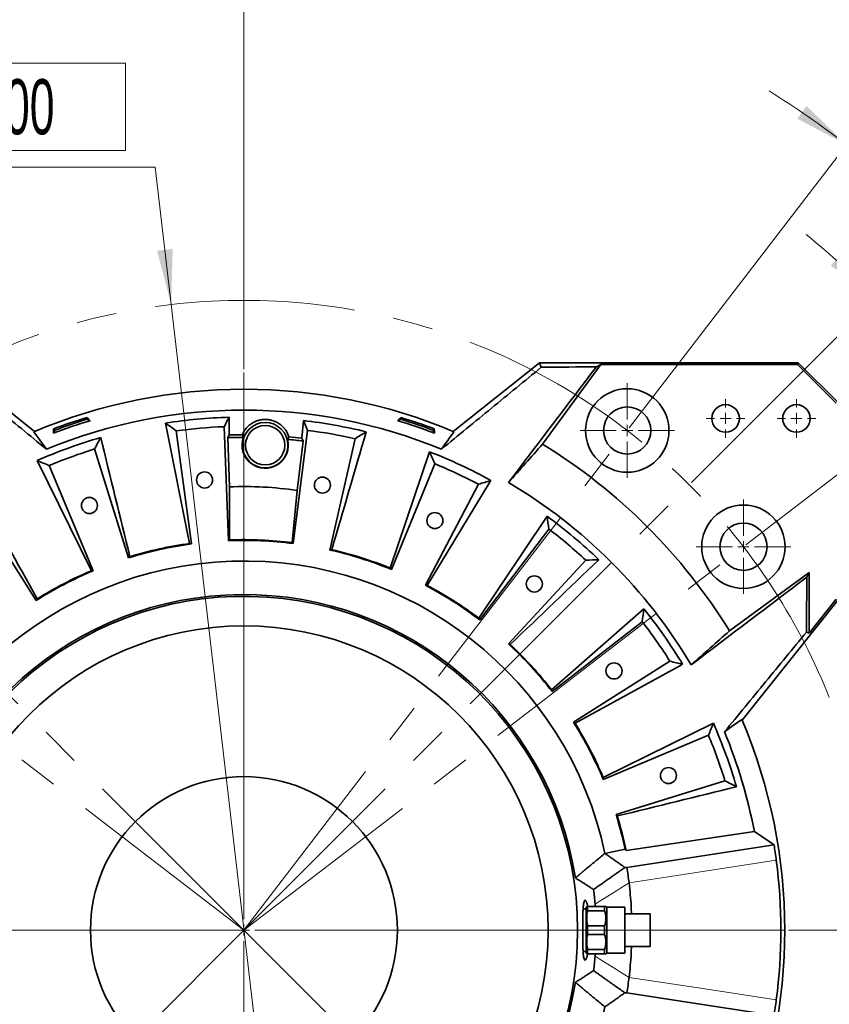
# Model space of a CAD drawing. Header units: millimetres. Extents: x 0 to 6335, y 0 to 44684.
# Tile 6 of 15: x 1147 to 1662, y 2956 to 3582. Entities that reach past the tile are written whole.
import ezdxf

# ---------------------------------------------------------------- set-up
doc = ezdxf.new("R2010")
doc.units = ezdxf.units.MM
doc.header["$LTSCALE"] = 10
doc.linetypes.add('CENTERX2', pattern=[20.32, 12.7, -2.54, 2.54, -2.54])
doc.styles.add('SLDTEXTSTYLE0', font='TXT', dxfattribs={"width": 0.605})
doc.dimstyles.new('SLDDIMSTYLE1', dxfattribs={"dimtxt": 35, "dimasz": 35, "dimexe": 0, "dimexo": 0.0625, "dimgap": -8.75, "dimtad": 0, "dimtih": 1, "dimtoh": 1, "dimdec": 1, "dimrnd": 1e-09, "dimzin": 12, "dimdsep": 46, "dimtxsty": 'SLDTEXTSTYLE0', "dimblk1": 'NONE', "dimsah": 1, "dimcen": 0, "dimadec": 0, "dimazin": 3, "dimtfac": 1, "dimtmove": 0, "dimatfit": 3, "dimldrblk": 'NONE', "dimfxl": 1, "dimfrac": 2, "dimtolj": 1, "dimarcsym": 0})
doc.dimstyles.new('SLDDIMSTYLE2', dxfattribs={"dimtxt": 35, "dimasz": 35, "dimexe": 0, "dimexo": 0.0625, "dimgap": -8.75, "dimtad": 1, "dimdec": 4, "dimlfac": 10, "dimzin": 12, "dimdsep": 46, "dimtxsty": 'SLDTEXTSTYLE0', "dimsah": 1, "dimcen": 0.09, "dimadec": 1, "dimazin": 3, "dimtfac": 1, "dimtofl": 0, "dimtmove": 0, "dimatfit": 3, "dimfxl": 1, "dimfrac": 2, "dimtolj": 1, "dimarcsym": 0})
doc.dimstyles.new('SLDDIMSTYLE3', dxfattribs={"dimtxt": 35, "dimasz": 35, "dimexe": 0, "dimexo": 0.0625, "dimgap": 8.75, "dimtad": 1, "dimdec": 4, "dimlfac": 10, "dimzin": 12, "dimdsep": 46, "dimtxsty": 'SLDTEXTSTYLE0', "dimsah": 1, "dimcen": 0.09, "dimadec": 1, "dimazin": 3, "dimtfac": 1, "dimtofl": 0, "dimtmove": 0, "dimatfit": 3, "dimfxl": 1, "dimfrac": 2, "dimtolj": 1, "dimtzin": 12, "dimarcsym": 0})
doc.dimstyles.new('SLDDIMSTYLE6', dxfattribs={"dimtxt": 35, "dimasz": 35, "dimexe": 0, "dimexo": 0.0625, "dimgap": 8.75, "dimtad": 1, "dimdec": 1, "dimrnd": 1e-09, "dimzin": 12, "dimdsep": 46, "dimtxsty": 'SLDTEXTSTYLE0', "dimsah": 1, "dimcen": 0.09, "dimadec": 0, "dimazin": 3, "dimtfac": 1, "dimtofl": 0, "dimtmove": 0, "dimatfit": 3, "dimfxl": 1, "dimfrac": 2, "dimtolj": 1, "dimtzin": 12, "dimarcsym": 0})

# ---------------------------------------------------------------- blocks, each defined once
blk = doc.blocks.new('_D')
at = {"color": 7, "linetype": 'Continuous', "lineweight": 0}
for p, q in [((1059.08, 3498.84), (1059.08, 3554.25)), ((1059.08, 3554.25), (1214.38, 3554.25)), ((1214.38, 3554.25), (1214.38, 3498.84)), ((1214.38, 3498.84), (1059.08, 3498.84)), ((1233.39, 3488.09), (1055.07, 3488.09)), ((1243.53, 3400.92), (1233.39, 3488.09)), ((1335.94, 2606.28), (1243.53, 3400.92))]:
    blk.add_line(p, q, dxfattribs=at)
at = {"color": 7, "linetype": 'Continuous', "lineweight": 18}
blk.add_solid([(1243.53, 3400.92), (1244.45, 3436.27), (1234.52, 3435.11)], dxfattribs=at)
at = {"color": 7, "linetype": 'Continuous', "lineweight": 18, "char_height": 35, "attachment_point": 1, "style": 'SLDTEXTSTYLE0'}
for s, insert in [('%%c', (1071.11, 3543.95)), ('800', (1122.14, 3544.05))]:
    blk.add_mtext(s, dxfattribs=dict(at, insert=insert))
blk = doc.blocks.new('_None')
blk = doc.blocks.new('_D_1')
at = {"color": 7, "linetype": 'Continuous', "lineweight": 0}
for p, q in [((1688.62, 3426.67), (1729.01, 3462.09)), ((1729.01, 3462.09), (1801.63, 3379.27)), ((1761.25, 3343.85), (1688.62, 3426.67)), ((1573.99, 3287.86), (1702.05, 3415.92)), ((1801.63, 3379.27), (1761.25, 3343.85)), ((1608.66, 3248.32), (1752.34, 3358.57))]:
    blk.add_line(p, q, dxfattribs=at)
at = {"color": 7, "linetype": 'Continuous', "lineweight": 18}
for start, end in [(45, 51.04554), (37.5, 45), (31.45446, 37.5)]:
    blk.add_arc((1289.73, 3003.6), 568.11, start, end, dxfattribs=at)
for points in [[(1691.44, 3405.31), (1669.37, 3432.93), (1662.52, 3425.65)], [(1740.44, 3349.44), (1756.83, 3318.11), (1764.94, 3323.95)]]:
    blk.add_solid(points, dxfattribs=at)
at = {"color": 7, "linetype": 'Continuous', "lineweight": 18, "insert": (1730.47, 3447.37), "char_height": 35, "attachment_point": 1, "rotation": 311.25, "style": 'SLDTEXTSTYLE0'}
blk.add_mtext('7,5°', dxfattribs=at)
blk = doc.blocks.new('_D_2')
at = {"color": 7, "linetype": 'Continuous', "lineweight": 0}
for p, q in [((1534.45, 3322.53), (1681.67, 3514.39)), ((1730.45, 3467.38), (1768.43, 3505.36)), ((1768.43, 3505.36), (1836.87, 3436.93)), ((1798.89, 3398.94), (1730.45, 3467.38)), ((1836.87, 3436.93), (1798.89, 3398.94)), ((1608.66, 3248.32), (1800.52, 3395.54))]:
    blk.add_line(p, q, dxfattribs=at)
at = {"color": 7, "linetype": 'Continuous', "lineweight": 18}
for start, end in [(52.5, 57.96267), (37.5, 52.5), (32.03733, 37.5)]:
    blk.add_arc((1289.73, 3003.6), 628.83, start, end, dxfattribs=at)
for points in [[(1672.54, 3502.49), (1647.13, 3527.06), (1641.26, 3518.96)], [(1788.62, 3386.41), (1805.1, 3355.13), (1813.2, 3360.99)]]:
    blk.add_solid(points, dxfattribs=at)
at = {"color": 7, "linetype": 'Continuous', "lineweight": 18, "char_height": 35, "attachment_point": 1, "rotation": 315, "style": 'SLDTEXTSTYLE0'}
for s, insert in [('4x', (1714.14, 3547.49)), ('15°', (1770.86, 3490.78))]:
    blk.add_mtext(s, dxfattribs=dict(at, insert=insert))
blk = doc.blocks.new('_D_3')
at = {"color": 7, "linetype": 'Continuous', "lineweight": 0}
for p, q in [((1534.45, 3322.53), (1848.31, 3731.55)), ((1635.65, 3003.6), (2207.3, 3003.6))]:
    blk.add_line(p, q, dxfattribs=at)
at = {"color": 7, "linetype": 'Continuous', "lineweight": 18}
blk.add_arc((1289.73, 3003.6), 902.56, 0, 52.5, dxfattribs=at)
for points in [[(1839.18, 3719.65), (1863.41, 3693.9), (1869.65, 3701.72)], [(2192.3, 3003.6), (2196.62, 3038.69), (2186.62, 3038.5)]]:
    blk.add_solid(points, dxfattribs=at)
at = {"color": 7, "linetype": 'Continuous', "lineweight": 18, "insert": (2114.73, 3473.34), "char_height": 35, "attachment_point": 1, "rotation": 296.25, "style": 'SLDTEXTSTYLE0'}
blk.add_mtext('52,5°', dxfattribs=at)
blk = doc.blocks.new('_D_4')
at = {"color": 7, "linetype": 'Continuous', "lineweight": 0}
for p, q in [((1147.34, 3960.22), (1243.3, 3972.85)), ((1243.3, 3972.85), (1250.31, 3919.6)), ((1154.35, 3906.97), (1147.34, 3960.22)), ((1250.31, 3919.6), (1154.35, 3906.97)), ((1534.45, 3322.53), (1848.31, 3731.55)), ((970.8, 3248.32), (561.78, 3562.18))]:
    blk.add_line(p, q, dxfattribs=at)
at = {"color": 7, "linetype": 'Continuous', "lineweight": 18}
blk.add_arc((1289.73, 3003.6), 902.56, 52.5, 142.5, dxfattribs=at)
for points in [[(1839.18, 3719.65), (1813.97, 3744.44), (1808.04, 3736.39)], [(573.68, 3553.05), (599.43, 3577.28), (591.61, 3583.52)]]:
    blk.add_solid(points, dxfattribs=at)
at = {"color": 7, "linetype": 'Continuous', "lineweight": 18, "char_height": 35, "attachment_point": 1, "rotation": 7.5, "style": 'SLDTEXTSTYLE0'}
for s, insert in [('90°', (1160.39, 3953.27)), ('4x', (1080.87, 3942.8))]:
    blk.add_mtext(s, dxfattribs=dict(at, insert=insert))
blk = doc.blocks.new('_D_7')
at = {"color": 7, "linetype": 'Continuous', "lineweight": 0}
for p, q in [((983.73, 3342.85), (983.73, 3639.02)), ((1289.73, 3359.87), (1289.73, 3639.02)), ((1289.73, 3624.02), (983.73, 3624.02))]:
    blk.add_line(p, q, dxfattribs=at)
at = {"color": 7, "linetype": 'Continuous', "lineweight": 18}
for points in [[(983.73, 3624.02), (1018.73, 3619.02), (1018.73, 3629.02)], [(1289.73, 3624.02), (1254.73, 3629.02), (1254.73, 3619.02)]]:
    blk.add_solid(points, dxfattribs=at)
at = {"color": 7, "linetype": 'Continuous', "lineweight": 18, "char_height": 35, "attachment_point": 1, "style": 'SLDTEXTSTYLE0'}
for s, insert in [('4x', (1064.54, 3669.14)), ('306', (1128.71, 3669.14))]:
    blk.add_mtext(s, dxfattribs=dict(at, insert=insert))
blk = doc.blocks.new('_D_8')
at = {"color": 7, "linetype": 'Continuous', "lineweight": 0}
for p, q in [((969.48, 3328.6), (522.73, 3328.6)), ((537.73, 3328.6), (537.73, 3003.6)), ((1287.73, 3003.6), (522.73, 3003.6))]:
    blk.add_line(p, q, dxfattribs=at)
at = {"color": 7, "linetype": 'Continuous', "lineweight": 18}
for points in [[(537.73, 3328.6), (532.73, 3293.6), (542.73, 3293.6)], [(537.73, 3003.6), (542.73, 3038.6), (532.73, 3038.6)]]:
    blk.add_solid(points, dxfattribs=at)
at = {"color": 7, "linetype": 'Continuous', "lineweight": 18, "char_height": 35, "attachment_point": 1, "rotation": 90, "style": 'SLDTEXTSTYLE0'}
for s, insert in [('325', (492.62, 3158.08)), ('4x', (492.62, 3093.91))]:
    blk.add_mtext(s, dxfattribs=dict(at, insert=insert))
blk = doc.blocks.new('SW_CENTERMARKSYMBOL_5')
at = {"color": 0, "linetype": 'Continuous', "lineweight": 18}
for p, q in [((0, 7), (0, 30)), ((-7, 0), (-30, 0)), ((0, 0), (-3.5, 0)), ((0, 0), (0, 3.5)), ((0, 0), (0, -3.5)), ((0, 0), (3.5, 0)), ((7, 0), (30, 0)), ((0, -7), (0, -30))]:
    blk.add_line(p, q, dxfattribs=at)
blk = doc.blocks.new('SW_CENTERMARKSYMBOL_6')
at = {"color": 0, "linetype": 'Continuous', "lineweight": 18}
for p, q in [((0, 7), (0, 12.25)), ((-7, 0), (-12.25, 0)), ((0, 0), (-3.5, 0)), ((0, 0), (0, 3.5)), ((0, 0), (0, -3.5)), ((0, 0), (3.5, 0)), ((7, 0), (12.25, 0)), ((0, -7), (0, -12.25))]:
    blk.add_line(p, q, dxfattribs=at)
blk = doc.blocks.new('SW_CENTERMARKSYMBOL_7')
at = {"color": 0, "linetype": 'Continuous', "lineweight": 18}
for p, q in [((0, 7), (0, 12.25)), ((-7, 0), (-12.25, 0)), ((0, 0), (-3.5, 0)), ((0, 0), (0, 3.5)), ((0, 0), (0, -3.5)), ((0, 0), (3.5, 0)), ((7, 0), (12.25, 0)), ((0, -7), (0, -12.25))]:
    blk.add_line(p, q, dxfattribs=at)
blk = doc.blocks.new('SW_CENTERMARKSYMBOL_8')
at = {"color": 0, "linetype": 'Continuous', "lineweight": 18}
for p, q in [((0, 7), (0, 30)), ((-7, 0), (-30, 0)), ((0, 0), (-3.5, 0)), ((0, 0), (0, 3.5)), ((0, 0), (0, -3.5)), ((0, 0), (3.5, 0)), ((7, 0), (30, 0)), ((0, -7), (0, -30))]:
    blk.add_line(p, q, dxfattribs=at)
blk = doc.blocks.new('SW_CENTERMARKSYMBOL_18')
at = {"color": 0, "linetype": 'Continuous', "lineweight": 18}
for p, q in [((0, 7), (0, 354.27)), ((-7, 0), (-406.51, 0)), ((0, 0), (-3.5, 0)), ((0, 0), (0, 3.5)), ((0, 0), (0, -3.5)), ((0, 0), (3.5, 0)), ((7, 0), (343.92, 0)), ((0, -7), (0, -347.7))]:
    blk.add_line(p, q, dxfattribs=at)

msp = doc.modelspace()

# ---------------------------------------------------------------- linework, layer by layer
at = {"color": 7, "linetype": 'Continuous', "lineweight": 35}
for p, q in [((1156.773946, 3320.353353), (1101.878517, 3364.019149)), ((1422.69041, 3320.353353), (1477.585839, 3364.019149)), ((1477.585839, 3364.019149), (1478.598851, 3361.118331)), ((1477.585839, 3364.019149), (1641.905754, 3364.019149)), ((1479.443688, 3312.254241), (1516.515155, 3362.901684)), ((1513.609076, 3361.42742), (1516.515155, 3362.901684)), ((1641.442885, 3362.901684), (1516.515155, 3362.901684)), ((1641.442885, 3362.901684), (1641.905754, 3364.019149)), ((1666.033763, 3338.310807), (1641.442885, 3362.901684)), ((1641.905754, 3364.019149), (1667.151227, 3338.773676)), ((1190.11367, 3329.279139), (1190.02045, 3328.101984)), ((1191.960472, 3327.151578), (1190.02045, 3328.101984)), ((1280.32938, 3318.080271), (1280.27976, 3329.333109)), ((1327.538129, 3327.269764), (1326.507948, 3316.064071)), ((1389.443906, 3328.101984), (1387.503884, 3327.151578)), ((1389.350686, 3329.279139), (1389.443906, 3328.101984)), ((1169.630405, 3321.120912), (1168.679999, 3319.18089)), ((1168.835261, 3321.993911), (1169.630405, 3321.120912)), ((1239.978906, 3325.649713), (1255.194955, 3249.19136)), ((1280.013928, 3250.94607), (1277.169037, 3323.353391)), ((1330.115848, 3321.041684), (1320.971069, 3249.157843)), ((1410.629095, 3321.993911), (1409.833951, 3321.120912)), ((1410.784357, 3319.18089), (1409.833951, 3321.120912)), ((1246.57988, 3320.677187), (1256.351609, 3248.875886)), ((1280.32938, 3318.080271), (1279.438892, 3316.371264)), ((1280.474679, 3285.142392), (1279.438892, 3316.371264)), ((1344.362918, 3245.033229), (1360.355357, 3315.709642)), ((1216.327222, 3240.002693), (1194.838874, 3309.206482)), ((1327.256059, 3314.259908), (1323.455898, 3282.866315)), ((1407.669388, 3307.379882), (1382.617695, 3233.556981)), ((1158.321634, 3301.799045), (1192.808087, 3231.884149)), ((1165.98467, 3298.704411), (1194.006979, 3231.878789)), ((1410.899736, 3299.773061), (1383.46165, 3232.705446)), ((1404.988912, 3222.667119), (1438.728824, 3286.796144)), ((1323.455898, 3282.866315), (1320.406957, 3249.703624)), ((1157.642942, 3212.948869), (1118.975533, 3274.233003)), ((1482.274768, 3266.504441), (1438.969919, 3201.68085)), ((1483.426254, 3258.320741), (1439.564722, 3200.639898)), ((1457.760351, 3185.371953), (1506.948417, 3238.583303)), ((1648.835609, 3230.761895), (1598.16675, 3193.66838)), ((1647.361938, 3227.856692), (1648.835609, 3230.761895)), ((1648.835609, 3192.222955), (1648.835609, 3230.761895)), ((1606.312656, 3136.969195), (1667.151227, 3213.453761)), ((1666.033763, 3213.843997), (1648.835609, 3192.222955)), ((1543.758689, 3207.712504), (1485.151837, 3156.305842)), ((1542.752842, 3199.509629), (1485.456955, 3155.146414)), ((1647.052291, 3192.845717), (1648.835609, 3192.222955)), ((1499.080947, 3135.689336), (1560.365081, 3174.356745)), ((1587.931123, 3135.010643), (1518.016228, 3100.524191)), ((1584.836489, 3127.347607), (1518.010867, 3099.325299)), ((1526.134771, 3077.005056), (1595.33856, 3098.493404)), ((1614.001528, 3066.249296), (1532.547487, 3054.083886)), ((1519.06445, 3052.346179), (1519.043825, 3052.343098)), ((1531.859717, 3055.065897), (1519.06445, 3052.346179)), ((1532.960949, 3043.483286), (1626.497294, 3057.826167)), ((1531.727949, 3043.354551), (1532.960949, 3043.483286)), ((1507.232178, 3017.1001), (1505.201267, 3017.1001)), ((1507.464229, 3018.6001), (1507.232178, 3018.198176)), ((1507.232178, 3018.198176), (1507.232178, 2989.002024)), ((1508.041579, 3018.6001), (1508.041579, 3015.921925)), ((1518.732178, 3018.6001), (1508.041579, 3018.6001)), ((1508.041579, 3015.921925), (1518.732178, 3015.921925)), ((1512.773791, 3020.130007), (1512.852964, 3018.6001)), ((1518.732178, 3015.921925), (1518.732178, 3018.6001)), ((1520.199534, 3018.132744), (1519.732178, 3018.6001)), ((1531.732178, 3018.132744), (1520.199534, 3018.132744)), ((1520.199534, 3018.132744), (1520.199534, 2989.067455)), ((1531.732178, 3018.132744), (1531.732178, 2989.067455)), ((1547.732178, 3013.906948), (1531.732178, 3013.906948)), ((1547.732178, 3013.906948), (1547.732178, 2993.293251)), ((1518.732178, 3006.278274), (1508.041579, 3006.278274)), ((1508.041579, 3006.278274), (1508.041579, 3000.921925)), ((1518.732178, 3000.921925), (1518.732178, 3006.278274)), ((1508.041579, 3000.921925), (1518.732178, 3000.921925)), ((1505.196383, 2990.1001), (1507.232178, 2990.1001)), ((1518.732178, 2991.278274), (1508.041579, 2991.278274)), ((1508.041579, 2991.278274), (1508.041579, 2988.6001)), ((1518.732178, 2988.6001), (1518.732178, 2991.278274)), ((1531.732178, 2993.293251), (1547.732178, 2993.293251)), ((1507.232178, 2989.002024), (1507.464229, 2988.6001)), ((1508.041579, 2988.6001), (1518.732178, 2988.6001)), ((1519.732178, 2988.6001), (1520.199534, 2989.067455)), ((1520.199534, 2989.067455), (1531.732178, 2989.067455)), ((1531.727945, 2963.845649), (1532.960949, 2963.716913))]:
    msp.add_line(p, q, dxfattribs=at)
at = {"color": 7, "linetype": 'CENTERX2', "lineweight": 18}
for q in [(1533.23675, 3320.941436), (1006.889466, 3286.442812), (1572.57489, 3286.442812), (972.390842, 3247.104671), (1607.073514, 3247.104671), (998.227407, 2712.095329), (1668.707761, 2624.624516)]:
    msp.add_line((1289.732178, 3003.6001), q, dxfattribs=at)
at = {"color": 7, "linetype": 'Continuous', "lineweight": 35, "flags": 128}
for points in [[(1190.11367, 3329.279139), (1191.036439, 3328.215663), (1191.960472, 3327.151578)], [(1387.503884, 3327.151578), (1388.427917, 3328.215663), (1389.350686, 3329.279139)], [(1168.679999, 3319.18089), (1168.757943, 3320.588028), (1168.835261, 3321.993911)], [(1410.629095, 3321.993911), (1410.706413, 3320.588028), (1410.784357, 3319.18089)], [(1156.33361, 3320.16816), (1160.273855, 3314.621586), (1164.210885, 3309.083223)], [(1327.256059, 3314.259908), (1326.874871, 3315.179663), (1326.507948, 3316.064071)], [(1280.623462, 3251.440609), (1280.548944, 3268.316197), (1280.474679, 3285.142392)], [(1446.632415, 3289.211124), (1445.528622, 3287.39259), (1406.18371, 3222.567969)], [(1568.417282, 3172.496384), (1566.587415, 3171.492752), (1500.066097, 3135.006071)], [(1606.127024, 3137.408979), (1600.581881, 3133.470506), (1595.044917, 3129.535261)], [(1532.960949, 2963.716913), (1568.634145, 2958.246762), (1626.497294, 2949.374032)]]:
    msp.add_lwpolyline(points, dxfattribs=at)
at = {"color": 8, "linetype": 'Continuous', "lineweight": 18, "flags": 128}
for points in [[(1627.942131, 3047.931096), (1581.160787, 3040.757772), (1534.378561, 3033.584277)], [(1534.378561, 2973.615922), (1581.160787, 2966.442428), (1627.942131, 2959.269104)]]:
    msp.add_lwpolyline(points, dxfattribs=at)
at = {"color": 7, "linetype": 'CENTERX2', "lineweight": 18}
msp.add_circle((1289.732178, 3003.6001), 400, dxfattribs=at)
at = {"color": 7, "linetype": 'Continuous', "lineweight": 35}
for centre, radius in [((1533.23675, 3320.941436), 26.5), ((1533.23675, 3320.941436), 15), ((1595.732178, 3328.6001), 8.75), ((1640.732178, 3328.6001), 8.75), ((1303.232178, 3311.6001), 14.437443), ((1303.232178, 3311.6001), 12.5), ((1264.71848, 3289.507978), 5.1), ((1339.569205, 3286.239925), 5.1), ((1191.572397, 3273.291882), 5.1), ((1607.073514, 3247.104671), 26.5), ((1411.023619, 3263.710435), 5.1), ((1607.073514, 3247.104671), 15), ((1474.212222, 3223.454855), 5.1), ((1289.732178, 3003.6001), 193.229923), ((1524.828815, 3168.216537), 5.1), ((1559.42396, 3101.759881), 5.1), ((1289.732178, 3003.6001), 97.5)]:
    msp.add_circle(centre, radius, dxfattribs=at)
for radius, start, end in [(343.526585, 67.149936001, 112.850063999), (330.265853, 67.662515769, 112.337484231), (338.00128, 106.813916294, 110.986083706), (340.57405, 107.007792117, 110.792207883), (339.475922, 107.080950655, 110.719049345), (325.87013, 91.662194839, 98.782165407), (325.87013, 76.217834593, 83.337805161), (338.00128, 69.013916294, 73.186083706), (340.57405, 69.207792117, 72.992207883), (339.475922, 69.280950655, 72.919049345), (320, 92.25, 97.75), (320, 77.25, 82.75), (325.87013, 106.217834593, 113.782165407), (314.620709, 90.182686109, 91.712604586), (314.620709, 83.287395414, 84.797844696), (320, 107.25, 112.75), (362.295233, 31.642842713, 58.423408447), (325.87013, 61.217834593, 68.782165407), (320, 62.25, 67.75), (330.265853, 30.663736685, 59.408587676), (325.87013, 46.217834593, 53.782165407), (320, 47.25, 52.75), (247.536812, 97.75, 107.25), (248.007836, 98.004946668, 106.995053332), (247.536812, 82.75, 92.25), (248.007836, 82.895193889, 92.104806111), (247.536812, 67.75, 77.25), (248.007836, 68.004946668, 76.995053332), (234.455691, 12, 171.726831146), (247.536812, 112.75, 122.25), (248.007836, 113.004946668, 121.995053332), (247.536812, 52.75, 62.25), (248.007836, 53.004946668, 61.995053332), (213.151488, 8.94804862, 172.049209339), (212, 187.806733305, 172.193266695), (325.87013, 31.217834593, 38.782165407), (320, 32.25, 37.75), (247.536812, 37.75, 47.25), (248.007836, 38.004946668, 46.995053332), (247.536812, 22.75, 32.25), (248.007836, 23.004946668, 31.995053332), (325.87013, 16.217834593, 23.782165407), (343.526585, 337.075653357, 22.924346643), (320, 17.25, 22.75), (330.265853, 10.934881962, 22.415130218), (247.536812, 12, 17.25), (248.007836, 11.745053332, 16.995053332), (341.102931, 7.467494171, 9.147275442), (341.102931, 352.532505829, 7.467494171), (213.151488, 187.950790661, 351.05195137), (234.455691, 188.273168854, 348), (341.102931, 350.852724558, 352.532505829)]:
    msp.add_arc((1289.732178, 3003.6001), radius, start, end, dxfattribs=at)
for centre, major_axis, ratio, start_param, end_param in [((1289.732178, 3006.926078), (0, 309.616354), 0.9999423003, 0.0012710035, 0.0332533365), ((1303.232178, 3311.712689), (0, 14.70934), 0.9999707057, 1.2362630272, 4.9583858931), ((1289.732178, 3006.926078), (0, 309.616354), 0.9999423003, 6.1616848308, 6.1933804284), ((1289.732178, 3045.656326), (0, 239.670606), 0.9844838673, 6.1397678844, 6.3224300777), ((1161.720474, 2986.178471), (299.914651, 40.816593), 0.9043332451, 1.1298150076, 1.133842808), ((1712.678184, 3020.217694), (564.32969, 22.172574), 0.6620426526, 2.4163724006, 2.4180516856), ((869.843928, 3057.016632), (560.249778, -71.272774), 0.6620426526, 0.723540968, 0.725220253), ((1413.11288, 3041.910826), (289.064822, 89.757013), 0.9043332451, 2.0077498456, 2.011777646), ((1415.738364, 2975.087811), (295.215985, -66.800557), 0.9043332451, 2.0077498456, 2.011777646), ((1170.159976, 3052.518379), (280.142004, -114.60912), 0.9043332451, 1.1298150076, 1.133842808), ((1170.591416, 2953.640232), (279.131196, 117.049425), 0.9043332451, 1.1298150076, 1.133842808), ((1404.065284, 2943.446543), (267.867488, -140.931903), 0.9043332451, 2.0077498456, 2.011777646), ((1398.993239, 3072.538695), (255.984352, 161.514098), 0.9043332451, 2.0077498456, 2.011777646), ((1186.895283, 3081.799092), (240.933373, -183.209994), 0.9043332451, 1.1298150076, 1.133842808), ((1384.600591, 2915.90464), (222.264264, -205.458972), 0.9043332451, 2.0077498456, 2.011777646), ((1210.638753, 3105.750673), (-185.305532, 239.325411), 0.9043332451, 4.2714076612, 4.2754354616), ((1358.670774, 2894.339038), (-161.514098, 255.984352), 0.9043332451, 5.1493424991, 5.1533702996), ((1239.77231, 3122.740861), (-117.049425, 279.131196), 0.9043332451, 4.2714076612, 4.2754354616), ((1328.042904, 2880.219397), (-89.757013, 289.064822), 0.9043332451, 5.1493424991, 5.1533702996), ((1316.592654, 2877.231495), (-62.930577, 296.065086), 0.9043332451, 5.1493424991, 5.1533702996)]:
    msp.add_ellipse(centre, major_axis=major_axis, ratio=ratio, start_param=start_param, end_param=end_param, dxfattribs=at)
for points, knots in [([(1100.865505, 3361.118331), (1111.383451, 3352.472609), (1121.917226, 3343.816181), (1143.027729, 3326.474272), (1153.604365, 3317.788854), (1164.210885, 3309.083223)], [0, 0, 0, 0, 0.5, 0.5, 1, 1, 1, 1]), ([(1478.598851, 3361.118331), (1468.078174, 3352.470364), (1457.542751, 3343.812583), (1436.431916, 3326.470403), (1425.85659, 3317.786063), (1415.253471, 3309.083223)], [0, 0, 0, 0, 0.5, 0.5, 1, 1, 1, 1]), ([(1318.258851, 3316.924883), (1317.808975, 3318.378127), (1317.155859, 3319.756263), (1316.064565, 3321.376302), (1315.831145, 3321.696401), (1315.342465, 3322.315712), (1315.086912, 3322.61561), (1314.286716, 3323.486079), (1313.708742, 3324.027603), (1312.771946, 3324.778851), (1312.447994, 3325.019051), (1311.775522, 3325.477952), (1311.425566, 3325.697327), (1310.358279, 3326.309101), (1309.618395, 3326.659585), (1308.46575, 3327.098566), (1308.074367, 3327.230371), (1307.276804, 3327.463994), (1306.869508, 3327.566041), (1305.631807, 3327.823285), (1304.796652, 3327.928007), (1303.106062, 3328.002311), (1302.274335, 3327.97115), (1300.626406, 3327.77973), (1299.810114, 3327.61884), (1298.204727, 3327.166906), (1297.434971, 3326.881665), (1296.326306, 3326.371225), (1295.964454, 3326.187241), (1295.256033, 3325.791846), (1294.908339, 3325.579672), (1293.896432, 3324.907068), (1293.26929, 3324.415425), (1292.102906, 3323.352305), (1291.562494, 3322.779272), (1290.07992, 3320.951112), (1289.305852, 3319.631267), (1288.72902, 3318.21921)], [0, 0, 0, 0, 0.125, 0.125, 0.15625, 0.15625, 0.1875, 0.1875, 0.25, 0.25, 0.28125, 0.28125, 0.3125, 0.3125, 0.375, 0.375, 0.40625, 0.40625, 0.4375, 0.4375, 0.5, 0.5, 0.5625, 0.5625, 0.625, 0.625, 0.6875, 0.6875, 0.71875, 0.71875, 0.75, 0.75, 0.8125, 0.8125, 0.875, 0.875, 1, 1, 1, 1]), ([(1647.052291, 3192.845717), (1638.411038, 3182.333361), (1629.759139, 3171.805267), (1612.426456, 3150.706377), (1603.745735, 3140.135674), (1595.044917, 3129.535261)], [0, 0, 0, 0, 0.5, 0.5, 1, 1, 1, 1]), ([(1500.289557, 3036.753436), (1501.1463, 3037.472393), (1502.871494, 3038.920132), (1505.477992, 3041.09935), (1508.120567, 3043.302833), (1510.799438, 3045.530056), (1513.514777, 3047.780963), (1516.266641, 3050.055935), (1518.114146, 3051.577458), (1519.043823, 3052.343099)], [0, 0, 0, 0, 0.1372116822, 0.2762984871, 0.4172648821, 0.560114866, 0.7048520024, 0.8514794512, 1, 1, 1, 1]), ([(1519.043822, 3052.343096), (1519.64617, 3051.92537), (1520.854733, 3051.087237), (1522.661575, 3049.823335), (1524.471393, 3048.549433), (1526.283379, 3047.265347), (1528.097554, 3045.971083), (1529.914652, 3044.666805), (1531.122266, 3043.792871), (1531.727946, 3043.354549)], [0, 0, 0, 0, 0.1401584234, 0.2812163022, 0.4231737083, 0.5660307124, 0.7097873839, 0.8544437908, 1, 1, 1, 1]), ([(1531.727949, 3043.354553), (1531.04008, 3042.877782), (1529.653387, 3041.916648), (1527.554376, 3040.45395), (1525.42052, 3038.96105), (1523.251466, 3037.436852), (1521.047091, 3035.88113), (1518.80722, 3034.293476), (1516.531645, 3032.673292), (1514.220351, 3031.020933), (1512.666578, 3029.903874), (1511.883995, 3029.341249)], [0, 0, 0, 0, 0.1043895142, 0.2104415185, 0.3181636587, 0.4275635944, 0.5386490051, 0.6514275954, 0.7659071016, 0.8820952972, 1, 1, 1, 1]), ([(1511.884001, 3029.341247), (1511.235416, 3029.765193), (1509.943409, 3030.609711), (1508.001198, 3031.866187), (1506.065828, 3033.108733), (1504.136276, 3034.33689), (1502.213718, 3035.551172), (1500.929182, 3036.353785), (1500.289565, 3036.753435)], [0, 0, 0, 0, 0.1700505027, 0.3387474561, 0.5060908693, 0.6720807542, 0.8367171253, 1, 1, 1, 1]), ([(1534.378568, 3033.58422), (1534.952081, 3028.603253), (1535.705556, 3022.059307), (1535.858337, 3015.478687), (1535.894827, 3013.906948)], [0, 0, 0, 0, 0.7611563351, 1, 1, 1, 1]), ([(1508.171062, 3018.6001), (1508.131386, 3018.777396), (1508.016031, 3019.292864), (1507.817388, 3020.025937), (1507.582227, 3020.787675), (1507.348665, 3021.414604), (1507.118696, 3021.915277), (1506.891486, 3022.288477), (1506.672808, 3022.523207), (1506.395754, 3022.652145), (1506.141405, 3022.505764), (1505.916643, 3022.083728), (1505.712412, 3021.485667), (1505.538064, 3020.628385), (1505.394005, 3019.530618), (1505.269144, 3018.285721), (1505.170593, 3016.827699), (1505.094969, 3015.18919), (1505.032904, 3013.443529), (1504.988697, 3011.55005), (1504.958618, 3009.553401), (1504.93673, 3007.500298), (1504.925626, 3005.380229), (1504.923914, 3003.246027), (1504.928404, 3001.114748), (1504.942386, 2999.00642), (1504.967847, 2996.975169), (1505.002016, 2995.0068), (1505.051009, 2993.149293), (1505.119011, 2991.451451), (1505.201112, 2989.869186), (1505.306617, 2988.472895), (1505.439011, 2987.299816), (1505.590093, 2986.280675), (1505.770421, 2985.500334), (1505.979804, 2984.979736), (1506.208162, 2984.633003), (1506.463753, 2984.550719), (1506.741151, 2984.737339), (1507.031757, 2985.101828), (1507.337677, 2985.732221), (1507.648359, 2986.612312), (1507.880423, 2987.402361), (1508.055396, 2988.065246), (1508.150247, 2988.501792), (1508.171607, 2988.6001)], [0, 0, 0, 0, 0.0101705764, 0.029569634, 0.0491110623, 0.0679644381, 0.0869483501, 0.1063449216, 0.1258846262, 0.1447302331, 0.1830719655, 0.2026165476, 0.2212870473, 0.2592723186, 0.2786343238, 0.2971499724, 0.3348138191, 0.3540074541, 0.372473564, 0.4100327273, 0.4291705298, 0.4476457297, 0.4852231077, 0.5043701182, 0.5228564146, 0.5604570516, 0.5796164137, 0.598102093, 0.6357021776, 0.6548617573, 0.6733353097, 0.7109106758, 0.7300574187, 0.748524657, 0.7860837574, 0.8052194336, 0.8237453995, 0.8614177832, 0.8806069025, 0.8992933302, 0.9372905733, 0.9566449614, 0.9754983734, 0.9944823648, 1, 1, 1, 1]), ([(1508.041579, 3015.921925), (1507.671377, 3014.326159), (1507.465349, 3012.72392), (1507.463676, 3010.308443), (1507.513442, 3009.5013), (1507.710045, 3007.883187), (1507.856232, 3007.077219), (1508.041579, 3006.278274)], [0, 0, 0, 0, 0.5, 0.5, 0.75, 0.75, 1, 1, 1, 1]), ([(1507.467021, 3018.6001), (1507.526716, 3018.6001), (1507.605333, 3018.6001), (1507.956947, 3018.6001), (1508.041579, 3018.6001)], [0, 0, 0, 0, 0.7593023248, 1, 1, 1, 1]), ([(1518.732178, 3018.6001), (1518.977549, 3018.6001), (1519.473534, 3018.6001), (1519.763711, 3018.6001), (1519.710217, 3018.6001), (1519.700985, 3018.6001)], [0, 0, 0, 0, 0.4475447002, 0.9046555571, 1, 1, 1, 1]), ([(1518.732178, 3006.278274), (1519.359484, 3007.83944), (1519.731304, 3009.438961), (1519.732395, 3011.507973), (1519.709553, 3011.921632), (1519.620594, 3012.738836), (1519.554504, 3013.143959), (1519.296881, 3014.349775), (1519.046002, 3015.140916), (1518.732178, 3015.921925)], [0, 0, 0, 0, 0.5, 0.5, 0.625, 0.625, 0.75, 0.75, 1, 1, 1, 1]), ([(1508.041579, 3000.921925), (1507.671377, 2999.326159), (1507.465349, 2997.72392), (1507.463676, 2995.308443), (1507.513442, 2994.5013), (1507.710045, 2992.883187), (1507.856232, 2992.077219), (1508.041579, 2991.278274)], [0, 0, 0, 0, 0.5, 0.5, 0.75, 0.75, 1, 1, 1, 1]), ([(1518.732178, 2991.278274), (1519.359484, 2992.83944), (1519.731304, 2994.438961), (1519.732395, 2996.507973), (1519.709553, 2996.921632), (1519.620594, 2997.738836), (1519.554504, 2998.143959), (1519.296881, 2999.349775), (1519.046002, 3000.140916), (1518.732178, 3000.921925)], [0, 0, 0, 0, 0.5, 0.5, 0.625, 0.625, 0.75, 0.75, 1, 1, 1, 1]), ([(1535.894827, 2993.293251), (1535.858337, 2991.721512), (1535.705556, 2985.140892), (1534.952081, 2978.596946), (1534.378568, 2973.61598)], [0, 0, 0, 0, 0.2388436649, 1, 1, 1, 1]), ([(1508.041579, 2988.6001), (1507.961067, 2988.6001), (1507.630762, 2988.6001), (1507.355486, 2988.6001), (1507.46759, 2988.6001), (1507.469263, 2988.6001)], [0, 0, 0, 0, 0.2409897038, 0.9886730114, 1, 1, 1, 1]), ([(1512.866632, 2988.6001), (1512.856805, 2988.355921), (1512.836257, 2987.845315), (1512.795209, 2987.335965), (1512.773791, 2987.070192)], [0, 0, 0, 0, 0.47821285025, 1, 1, 1, 1]), ([(1519.700121, 2988.6001), (1519.709684, 2988.6001), (1519.764081, 2988.6001), (1519.476741, 2988.6001), (1518.982339, 2988.6001), (1518.732178, 2988.6001)], [0, 0, 0, 0, 0.0953235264, 0.5422446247, 1, 1, 1, 1]), ([(1500.289565, 2970.446764), (1500.929182, 2970.846415), (1502.213719, 2971.649028), (1504.136277, 2972.86331), (1506.065829, 2974.091468), (1508.001199, 2975.334013), (1509.94341, 2976.590489), (1511.235416, 2977.435007), (1511.884001, 2977.858953)], [0, 0, 0, 0, 0.163282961, 0.327919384, 0.4939092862, 0.6612526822, 0.8299495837, 1, 1, 1, 1]), ([(1511.883995, 2977.85895), (1512.588849, 2977.352143), (1513.989324, 2976.345168), (1516.074338, 2974.853555), (1518.130393, 2973.388068), (1520.157484, 2971.949036), (1522.155771, 2970.535989), (1524.125367, 2969.148683), (1526.066411, 2967.78677), (1527.978985, 2966.450113), (1529.863362, 2965.137856), (1531.109376, 2964.274334), (1531.727949, 2963.845646)], [0, 0, 0, 0, 0.10619161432, 0.21099222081, 0.3144075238, 0.4164431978, 0.51710489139, 0.61639823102, 0.71432882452, 0.81090226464, 0.90612413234, 1, 1, 1, 1]), ([(1519.043824, 2954.8571), (1518.114146, 2955.622741), (1516.266641, 2957.144265), (1513.514778, 2959.419237), (1510.799438, 2961.670144), (1508.120567, 2963.897366), (1505.477992, 2966.100849), (1502.871494, 2968.280067), (1501.1463, 2969.727807), (1500.289557, 2970.446764)], [0, 0, 0, 0, 0.1485205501, 0.2951479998, 0.4398851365, 0.5827351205, 0.7237015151, 0.8627883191, 1, 1, 1, 1]), ([(1531.727946, 2963.84565), (1531.122269, 2963.40733), (1529.914659, 2962.533399), (1528.097566, 2961.229125), (1526.283394, 2959.934863), (1524.471408, 2958.650777), (1522.661588, 2957.376873), (1520.85474, 2956.112968), (1519.646173, 2955.274831), (1519.043822, 2954.857103)], [0, 0, 0, 0, 0.145555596, 0.2902115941, 0.4339680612, 0.5768250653, 0.7187826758, 0.8598409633, 1, 1, 1, 1])]:
    msp.add_open_spline(points, degree=3, knots=knots, dxfattribs=at)
for points in [[(1513.609076, 3361.42742), (1495.012593, 3336.923805), (1476.413449, 3312.41596), (1457.808565, 3287.898994)], [(1478.598851, 3361.118331), (1490.314321, 3361.215098), (1501.982131, 3361.31844), (1513.609076, 3361.42742)], [(1280.27976, 3329.333109), (1279.242588, 3327.345396), (1278.205676, 3325.352258), (1277.169037, 3323.353391)], [(1327.538129, 3327.269764), (1328.398114, 3325.199219), (1329.257367, 3323.123291), (1330.115848, 3321.041684)], [(1239.978906, 3325.649713), (1242.177173, 3324.009151), (1244.37746, 3322.351946), (1246.57988, 3320.677187)], [(1198.719908, 3316.502814), (1197.420933, 3314.086932), (1196.127161, 3311.655112), (1194.838874, 3309.206482)], [(1217.242181, 3240.777432), (1211.067026, 3266.021006), (1204.893188, 3291.262375), (1198.719908, 3316.502814)], [(1289.338677, 3316.542183), (1289.114525, 3317.101246), (1288.912179, 3317.660222), (1288.72902, 3318.21921)], [(1318.258851, 3316.924883), (1318.025638, 3316.379745), (1317.773009, 3315.836325), (1317.498276, 3315.294757)], [(1345.542665, 3245.246694), (1352.816611, 3270.195847), (1360.090595, 3295.142433), (1367.364597, 3320.087934)], [(1367.364597, 3320.087934), (1365.031711, 3318.645206), (1362.695361, 3317.186075), (1360.355357, 3315.709642)], [(1415.253471, 3309.083223), (1417.883291, 3312.781404), (1420.508873, 3316.476245), (1423.130746, 3320.16816)], [(1479.443688, 3312.254241), (1472.240324, 3304.147538), (1465.029437, 3296.030273), (1457.808565, 3287.898994)], [(1407.669388, 3307.379882), (1408.752861, 3304.85998), (1409.829763, 3302.324655), (1410.899736, 3299.773061)], [(1158.321634, 3301.799045), (1160.869606, 3300.783336), (1163.423837, 3299.752075), (1165.98467, 3298.704411)], [(1446.632415, 3289.211124), (1444.005615, 3288.421351), (1441.371223, 3287.61663), (1438.728824, 3286.796144)], [(1158.326207, 3213.934019), (1145.827947, 3236.71919), (1133.331531, 3259.502575), (1120.835894, 3282.285203)], [(1482.274768, 3266.504441), (1482.669124, 3263.789979), (1483.053142, 3261.06232), (1483.426254, 3258.320741)], [(1458.888775, 3184.966945), (1477.662773, 3202.936573), (1496.435521, 3220.903958), (1515.207742, 3238.870395)], [(1515.207742, 3238.870395), (1512.46604, 3238.787399), (1509.713136, 3238.691929), (1506.948417, 3238.583303)], [(1647.361938, 3227.856692), (1622.853242, 3209.253134), (1598.340416, 3190.646979), (1573.818684, 3172.035223)], [(1647.361938, 3227.856692), (1647.252781, 3216.229509), (1647.149253, 3204.561454), (1647.052291, 3192.845717)], [(1543.758689, 3207.712504), (1543.437053, 3204.988468), (1543.102015, 3202.25436), (1542.752842, 3199.509629)], [(1573.818684, 3172.035223), (1581.947409, 3179.255327), (1590.062295, 3186.465569), (1598.16675, 3193.66838)], [(1568.417282, 3172.496384), (1565.747519, 3173.12582), (1563.063709, 3173.746108), (1560.365081, 3174.356745)], [(1587.931123, 3135.010643), (1586.915415, 3132.462672), (1585.884154, 3129.908441), (1584.836489, 3127.347607)], [(1602.634892, 3094.61237), (1600.21901, 3095.911344), (1597.78719, 3097.205117), (1595.33856, 3098.493404)], [(1526.909511, 3076.090097), (1552.153084, 3082.265252), (1577.394453, 3088.43909), (1602.634892, 3094.61237)], [(1626.497294, 3057.826167), (1622.383657, 3060.645614), (1618.219987, 3063.45371), (1614.001528, 3066.249296)], [(1532.960949, 3043.483286), (1533.500366, 3040.193637), (1533.973035, 3036.893042), (1534.378568, 3033.58422)], [(1512.773791, 3020.130007), (1512.541934, 3023.205585), (1512.245397, 3026.276005), (1511.884, 3029.341249)], [(1511.884018, 2977.859102), (1512.24507, 2980.921434), (1512.541722, 2983.991792), (1512.773791, 2987.070192)], [(1534.378568, 2973.61598), (1533.973035, 2970.307157), (1533.500366, 2967.006563), (1532.960949, 2963.716913)]]:
    msp.add_open_spline(points, degree=3, dxfattribs=at)
at = {"color": 8, "linetype": 'Continuous', "lineweight": 18}
for points in [[(1534.378561, 3033.584277), (1527.229572, 3029.132277), (1520.024643, 3024.645441), (1512.773791, 3020.130007)], [(1512.773791, 2987.070192), (1520.024643, 2982.554758), (1527.229572, 2978.067922), (1534.378561, 2973.615922)]]:
    msp.add_open_spline(points, degree=3, dxfattribs=at)

# ---------------------------------------------------------------- block references
at = {"color": 7, "linetype": 'Continuous', "lineweight": 0}
for name, p in [('SW_CENTERMARKSYMBOL_18', (1289.732178, 3003.6001)), ('SW_CENTERMARKSYMBOL_5', (1533.23675, 3320.941436)), ('SW_CENTERMARKSYMBOL_6', (1595.732178, 3328.6001)), ('SW_CENTERMARKSYMBOL_7', (1640.732178, 3328.6001)), ('SW_CENTERMARKSYMBOL_8', (1607.073514, 3247.104671))]:
    msp.add_blockref(name, p, dxfattribs=at)

# ---------------------------------------------------------------- dimensions: what is measured, and where the dimension line sits
at = {"color": 7, "linetype": 'Continuous', "lineweight": 18}
for base, line1, line2, picture, middle in [((1171.923861, 3898.443112), ((1533.23675, 3320.941436), (1289.732178, 3003.6001)), ((972.390842, 3247.104671), (1289.732178, 3003.6001)), '_D_4', (1171.923861, 3898.443112)), ((1734.38475, 3448.252672), ((1607.073514, 3247.104671), (1289.732178, 3003.6001)), ((1533.23675, 3320.941436), (1289.732178, 3003.6001)), '_D_2', (1734.38475, 3448.252672))]:
    dim = msp.add_angular_dim_2l(base=base, line1=line1, line2=line2, text='4x <>', dimstyle='SLDDIMSTYLE2', dxfattribs=at)
    dim.commit()
    dim.dimension.update_dxf_attribs({"geometry": picture, "text_midpoint": middle, "dimtype": 162})
for base, line1, line2, dimstyle, picture, middle in [((2099.217745, 3402.794204), ((1633.648797, 3003.6001), (883.225354, 3003.6001)), ((1289.732178, 3003.6001), (1533.23675, 3320.941436)), 'SLDDIMSTYLE3', '_D_3', (2099.217745, 3402.794204)), ((1716.85801, 3378.179401), ((1607.073514, 3247.104671), (1289.732178, 3003.6001)), ((1572.57489, 3286.442812), (1289.732178, 3003.6001)), 'SLDDIMSTYLE2', '_D_1', (1716.85801, 3378.179401))]:
    dim = msp.add_angular_dim_2l(base=base, line1=line1, line2=line2, dimstyle=dimstyle, dxfattribs=at)
    dim.commit()
    dim.dimension.update_dxf_attribs({"geometry": picture, "text_midpoint": middle, "dimtype": 162})
dim = msp.add_linear_dim(base=(983.732178, 3624.019149), p1=(1289.732178, 3357.874696), p2=(983.732178, 3340.8501), text='4x <>', dimstyle='SLDDIMSTYLE6', dxfattribs=at)
dim.commit()
dim.dimension.update_dxf_attribs({"geometry": '_D_7', "text_midpoint": (1136.732178, 3624.019149), "dimtype": 160})
dim = msp.add_diameter_dim_2p(p1=(1335.935061, 2606.277443), p2=(1243.529295, 3400.922757), dimstyle='SLDDIMSTYLE1', dxfattribs=at)
dim.commit()
dim.dimension.update_dxf_attribs({"geometry": '_D', "text_midpoint": (1136.732178, 3526.543396), "dimtype": 163})
dim = msp.add_linear_dim(base=(537.733498, 3003.6001), p1=(971.482178, 3328.6001), p2=(1289.732178, 3003.6001), angle=90, text='4x <>', dimstyle='SLDDIMSTYLE6', dxfattribs=at)
dim.commit()
dim.dimension.update_dxf_attribs({"geometry": '_D_8', "text_midpoint": (537.733498, 3166.1001), "dimtype": 160})

doc.saveas('drawing.dxf')
